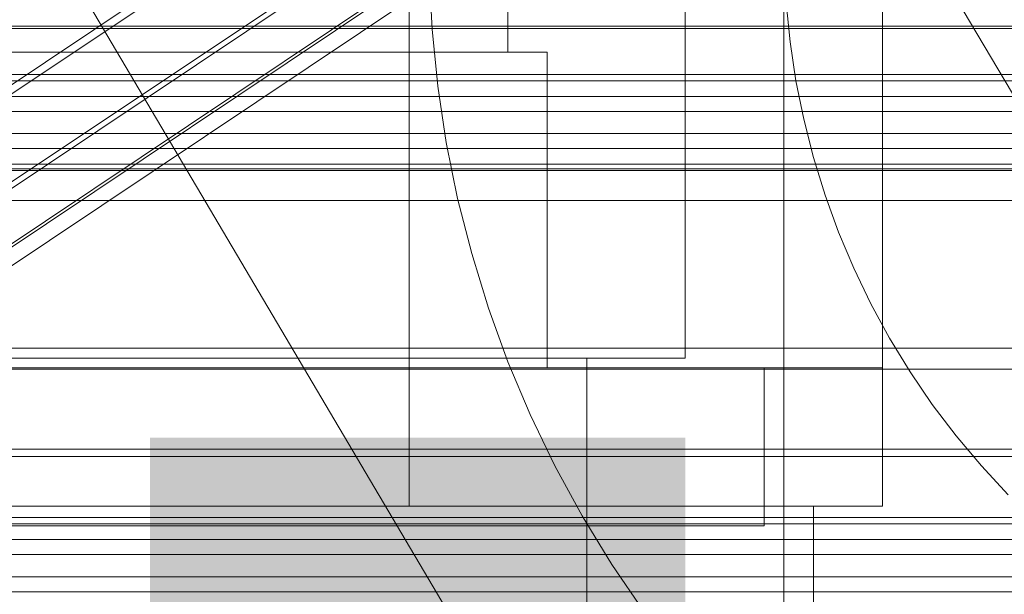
# Model space of a CAD drawing. Header units: millimetres. Extents: x -4738 to 65662, y -68080 to 6847.
# Tile 229 of 256: x 261 to 311, y -34807 to -34778. Entities that reach past the tile are written whole.
import ezdxf

# ---------------------------------------------------------------- set-up
doc = ezdxf.new("R2010")
doc.units = ezdxf.units.MM
for name, color, linetype, lineweight in [('COTAS_O', 1, 'Continuous', 0), ('COTAS_P', 1, 'Continuous', 0), ('frontal_C01', 7, 'Continuous', 0), ('frontal_C02', 7, 'Continuous', 0), ('frontal_C03', 7, 'Continuous', 0), ('frontal_C05', 7, 'Continuous', 0), ('frontal_mezcladora', 7, 'Continuous', 0)]:
    doc.layers.add(name, color=color, linetype=linetype, lineweight=lineweight)
doc.dimstyles.new('R19_100', dxfattribs={"dimtxt": 250, "dimasz": 150, "dimexe": 150, "dimexo": 80, "dimgap": 100, "dimtad": 1, "dimtih": 1, "dimtoh": 1, "dimdsep": 46, "dimcen": 0.09, "dimadec": 0, "dimazin": 0, "dimtfac": 1, "dimtdec": 4, "dimtofl": 0, "dimtmove": 0, "dimatfit": 3, "dimfxl": 1, "dimtolj": 1, "dimtzin": 0, "dimarcsym": 0})

# ---------------------------------------------------------------- blocks, each defined once
blk = doc.blocks.new('DIM_R30_49')
at = {"layer": 'COTAS_P'}
for p, q in [((-150, -32300), (550, -32300)), ((550, -32300), (505, -32450)), ((550, -34900), (550, -32300)), ((550, -32300), (595, -32450)), ((550, -34900), (505, -34750)), ((550, -34900), (595, -34750)), ((-150, -34900), (550, -34900))]:
    blk.add_line(p, q, dxfattribs=at)
blk.add_text('2600 P', height=250, rotation=90, dxfattribs=at).set_placement((450, -33600))
blk = doc.blocks.new('DIM_R30_52')
at = {"layer": 'COTAS_O'}
for p, q in [((-650, -34200), (-500, -34155)), ((650, -34200), (500, -34155)), ((-650, -34900), (-650, -34200)), ((-650, -34200), (650, -34200)), ((-650, -34200), (-500, -34245)), ((650, -34200), (500, -34245)), ((650, -34900), (650, -34200))]:
    blk.add_line(p, q, dxfattribs=at)
blk.add_text('1300 O', height=250, dxfattribs=at).set_placement((0, -34100))
blk = doc.blocks.new('DIM_R30_57')
at = {"layer": 'COTAS_P'}
for p, q in [((-305, -34680), (395, -34680)), ((395, -34680), (350, -34830)), ((395, -36000), (395, -34680)), ((395, -34680), (440, -34830)), ((395, -36000), (350, -35850)), ((395, -36000), (440, -35850)), ((-305, -36000), (395, -36000))]:
    blk.add_line(p, q, dxfattribs=at)
blk.add_text('1320 P', height=250, rotation=90, dxfattribs=at).set_placement((295, -35340))

msp = doc.modelspace()

# ---------------------------------------------------------------- linework, layer by layer
at = {"layer": 'frontal_C01'}
for p, q in [((446.358, -35009.677), (186.358, -34569.677)), ((413.642, -35029.009), (153.642, -34589.009))]:
    msp.add_line(p, q, dxfattribs=at)
at = {"layer": 'frontal_C02'}
for p, q in [((173.554, -34839.982), (357.863, -34716.728)), ((168.263, -34843.056), (352.572, -34719.801)), ((175.016, -34843.792), (359.326, -34720.537)), ((171.275, -34845.965), (355.584, -34722.71)), ((175.521, -34846.427), (359.83, -34723.173)), ((173.584, -34847.553), (357.893, -34724.298)), ((175.032, -34847.71), (359.341, -34724.456))]:
    msp.add_line(p, q, dxfattribs=at)
at = {"layer": 'frontal_C03'}
for p, q in [((1496, -34778.184), (-1496, -34778.184)), ((1496, -34778.302), (-1496, -34778.302)), ((1250, -34780.627), (-1250, -34780.627)), ((1250, -34780.943), (-1250, -34780.943)), ((1250, -34781.737), (-1250, -34781.737)), ((-1250, -34782.501), (1250, -34782.501)), ((1250, -34783.624), (-1250, -34783.624)), ((1250, -34784.388), (-1250, -34784.388)), ((1250, -34785.182), (-1250, -34785.182)), ((1250, -34785.407), (-1250, -34785.407)), ((1250, -34785.499), (-1250, -34785.499)), ((1250, -34787.012), (-1250, -34787.012)), ((1250, -34794.498), (-1250, -34794.498)), ((1250, -34795.571), (-1250, -34795.571)), ((1250, -34799.622), (-1250, -34799.622)), ((1250, -34799.999), (-1250, -34799.999)), ((1250, -34803.084), (-1250, -34803.084)), ((1250, -34803.401), (-1250, -34803.401)), ((1250, -34804.195), (-1250, -34804.195)), ((-1250, -34804.959), (1250, -34804.959)), ((1250, -34806.082), (-1250, -34806.082)), ((1250, -34806.846), (-1250, -34806.846))]:
    msp.add_line(p, q, dxfattribs=at)
at = {"layer": 'frontal_C05'}
for p, q in [((300, -34849), (300, -34689)), ((281, -34802.5), (281, -34742.5)), ((305, -34802.5), (305, -34742.5)), ((281, -34795.5), (281, -34745.5)), ((286, -34779.5), (286, -34745.5)), ((305, -34795.5), (305, -34745.5)), ((282.162, -34778.334), (282.018, -34775.446)), ((300.112, -34776.989), (300.31, -34778.974)), ((282.45, -34781.212), (282.162, -34778.334)), ((300.31, -34778.974), (300.608, -34780.946)), ((250, -34779.5), (288, -34779.5)), ((252, -34779.5), (286, -34779.5)), ((262.532, -34779.5), (262.508, -34779.5)), ((262.573, -34779.5), (262.532, -34779.5)), ((262.57, -34779.5), (262.625, -34779.5)), ((262.629, -34779.5), (262.573, -34779.5)), ((262.625, -34779.5), (262.695, -34779.5)), ((262.701, -34779.5), (262.629, -34779.5)), ((262.695, -34779.5), (262.78, -34779.5)), ((262.789, -34779.5), (262.701, -34779.5)), ((262.78, -34779.5), (262.88, -34779.5)), ((262.892, -34779.5), (262.789, -34779.5)), ((262.88, -34779.5), (262.995, -34779.5)), ((263.01, -34779.5), (262.892, -34779.5)), ((262.995, -34779.5), (263.124, -34779.5)), ((263.144, -34779.5), (263.01, -34779.5)), ((263.124, -34779.5), (263.268, -34779.5)), ((263.292, -34779.5), (263.144, -34779.5)), ((263.268, -34779.5), (263.425, -34779.5)), ((263.454, -34779.5), (263.292, -34779.5)), ((263.425, -34779.5), (263.595, -34779.5)), ((263.629, -34779.5), (263.454, -34779.5)), ((263.595, -34779.5), (263.779, -34779.5)), ((263.819, -34779.5), (263.629, -34779.5)), ((263.779, -34779.5), (263.975, -34779.5)), ((264.021, -34779.5), (263.819, -34779.5)), ((263.975, -34779.5), (264.184, -34779.5)), ((264.235, -34779.5), (264.021, -34779.5)), ((264.184, -34779.5), (264.404, -34779.5)), ((264.461, -34779.5), (264.235, -34779.5)), ((264.404, -34779.5), (264.635, -34779.5)), ((264.699, -34779.5), (264.461, -34779.5)), ((264.635, -34779.5), (264.876, -34779.5)), ((264.947, -34779.5), (264.699, -34779.5)), ((264.876, -34779.5), (265.128, -34779.5)), ((265.206, -34779.5), (264.947, -34779.5)), ((265.128, -34779.5), (265.389, -34779.5)), ((265.473, -34779.5), (265.206, -34779.5)), ((265.389, -34779.5), (265.658, -34779.5)), ((265.75, -34779.5), (265.473, -34779.5)), ((265.658, -34779.5), (265.936, -34779.5)), ((266.035, -34779.5), (265.75, -34779.5)), ((265.936, -34779.5), (266.221, -34779.5)), ((266.327, -34779.5), (266.035, -34779.5)), ((266.221, -34779.5), (266.513, -34779.5)), ((266.625, -34779.5), (266.327, -34779.5)), ((266.513, -34779.5), (266.81, -34779.5)), ((266.93, -34779.5), (266.625, -34779.5)), ((266.81, -34779.5), (267.113, -34779.5)), ((267.24, -34779.5), (266.93, -34779.5)), ((267.113, -34779.5), (267.421, -34779.5)), ((267.554, -34779.5), (267.24, -34779.5)), ((267.421, -34779.5), (267.732, -34779.5)), ((267.871, -34779.5), (267.554, -34779.5)), ((267.732, -34779.5), (268.046, -34779.5)), ((268.192, -34779.5), (267.871, -34779.5)), ((268.046, -34779.5), (268.363, -34779.5)), ((268.514, -34779.5), (268.192, -34779.5)), ((268.363, -34779.5), (268.681, -34779.5)), ((268.838, -34779.5), (268.514, -34779.5)), ((268.681, -34779.5), (269, -34779.5)), ((269.162, -34779.5), (268.838, -34779.5)), ((269, -34779.5), (269.319, -34779.5)), ((269.486, -34779.5), (269.162, -34779.5)), ((269.319, -34779.5), (269.637, -34779.5)), ((269.808, -34779.5), (269.486, -34779.5)), ((269.637, -34779.5), (269.954, -34779.5)), ((270.129, -34779.5), (269.808, -34779.5)), ((269.954, -34779.5), (270.268, -34779.5)), ((270.446, -34779.5), (270.129, -34779.5)), ((270.268, -34779.5), (270.579, -34779.5)), ((270.76, -34779.5), (270.446, -34779.5)), ((270.579, -34779.5), (270.887, -34779.5)), ((271.07, -34779.5), (270.76, -34779.5)), ((270.887, -34779.5), (271.19, -34779.5)), ((271.375, -34779.5), (271.07, -34779.5)), ((271.19, -34779.5), (271.487, -34779.5)), ((271.673, -34779.5), (271.375, -34779.5)), ((271.487, -34779.5), (271.779, -34779.5)), ((271.965, -34779.5), (271.673, -34779.5)), ((271.779, -34779.5), (272.064, -34779.5)), ((272.25, -34779.5), (271.965, -34779.5)), ((272.064, -34779.5), (272.342, -34779.5)), ((272.527, -34779.5), (272.25, -34779.5)), ((272.342, -34779.5), (272.611, -34779.5)), ((272.794, -34779.5), (272.527, -34779.5)), ((272.611, -34779.5), (272.872, -34779.5)), ((273.053, -34779.5), (272.794, -34779.5)), ((272.872, -34779.5), (273.124, -34779.5)), ((273.301, -34779.5), (273.053, -34779.5)), ((273.124, -34779.5), (273.365, -34779.5)), ((273.539, -34779.5), (273.301, -34779.5)), ((273.365, -34779.5), (273.596, -34779.5)), ((273.765, -34779.5), (273.539, -34779.5)), ((273.596, -34779.5), (273.816, -34779.5)), ((273.979, -34779.5), (273.765, -34779.5)), ((273.816, -34779.5), (274.025, -34779.5)), ((274.181, -34779.5), (273.979, -34779.5)), ((274.025, -34779.5), (274.221, -34779.5)), ((274.371, -34779.5), (274.181, -34779.5)), ((274.221, -34779.5), (274.405, -34779.5)), ((274.546, -34779.5), (274.371, -34779.5)), ((274.405, -34779.5), (274.575, -34779.5)), ((274.708, -34779.5), (274.546, -34779.5)), ((274.575, -34779.5), (274.732, -34779.5)), ((274.856, -34779.5), (274.708, -34779.5)), ((274.732, -34779.5), (274.876, -34779.5)), ((274.99, -34779.5), (274.856, -34779.5)), ((274.876, -34779.5), (275.005, -34779.5)), ((275.108, -34779.5), (274.99, -34779.5)), ((275.005, -34779.5), (275.12, -34779.5)), ((275.211, -34779.5), (275.108, -34779.5)), ((275.12, -34779.5), (275.22, -34779.5)), ((275.299, -34779.5), (275.211, -34779.5)), ((275.22, -34779.5), (275.305, -34779.5)), ((275.371, -34779.5), (275.299, -34779.5)), ((275.305, -34779.5), (275.375, -34779.5)), ((275.427, -34779.5), (275.371, -34779.5)), ((275.375, -34779.5), (275.43, -34779.5)), ((275.468, -34779.5), (275.427, -34779.5)), ((275.492, -34779.5), (275.468, -34779.5)), ((288, -34795.5), (288, -34779.5)), ((282.881, -34784.072), (282.45, -34781.212)), ((300.608, -34780.946), (301.003, -34782.901)), ((301.003, -34782.901), (301.495, -34784.834)), ((283.454, -34786.906), (282.881, -34784.072)), ((301.495, -34784.834), (302.083, -34786.739)), ((302.083, -34786.739), (302.765, -34788.614)), ((284.168, -34789.709), (283.454, -34786.906)), ((302.765, -34788.614), (303.54, -34790.451)), ((285.02, -34792.472), (284.168, -34789.709)), ((303.54, -34790.451), (304.405, -34792.248)), ((286.009, -34795.19), (285.02, -34792.472)), ((304.405, -34792.248), (305.359, -34794)), ((305.359, -34794), (306.399, -34795.702)), ((287.133, -34797.855), (286.009, -34795.19)), ((239, -34795.5), (299, -34795.5)), ((250, -34795.5), (288, -34795.5)), ((262.532, -34795.5), (262.508, -34795.5)), ((262.573, -34795.5), (262.532, -34795.5)), ((262.57, -34795.5), (262.625, -34795.5)), ((262.629, -34795.5), (262.573, -34795.5)), ((262.625, -34795.5), (262.695, -34795.5)), ((262.701, -34795.5), (262.629, -34795.5)), ((262.695, -34795.5), (262.78, -34795.5)), ((262.789, -34795.5), (262.701, -34795.5)), ((262.78, -34795.5), (262.88, -34795.5)), ((262.892, -34795.5), (262.789, -34795.5)), ((262.88, -34795.5), (262.995, -34795.5)), ((263.01, -34795.5), (262.892, -34795.5)), ((262.995, -34795.5), (263.124, -34795.5)), ((263.144, -34795.5), (263.01, -34795.5)), ((263.124, -34795.5), (263.268, -34795.5)), ((263.292, -34795.5), (263.144, -34795.5)), ((263.268, -34795.5), (263.425, -34795.5)), ((263.454, -34795.5), (263.292, -34795.5)), ((263.425, -34795.5), (263.595, -34795.5)), ((263.629, -34795.5), (263.454, -34795.5)), ((263.515, -34795.5), (263.502, -34795.5)), ((263.543, -34795.5), (263.515, -34795.5)), ((263.584, -34795.5), (263.543, -34795.5)), ((263.638, -34795.5), (263.584, -34795.5)), ((263.595, -34795.5), (263.779, -34795.5)), ((263.819, -34795.5), (263.629, -34795.5)), ((263.706, -34795.5), (263.638, -34795.5)), ((263.786, -34795.5), (263.706, -34795.5)), ((263.779, -34795.5), (263.975, -34795.5)), ((263.88, -34795.5), (263.786, -34795.5)), ((264.021, -34795.5), (263.819, -34795.5)), ((263.987, -34795.5), (263.88, -34795.5)), ((263.975, -34795.5), (264.184, -34795.5)), ((264.106, -34795.5), (263.987, -34795.5)), ((264.235, -34795.5), (264.021, -34795.5)), ((264.237, -34795.5), (264.106, -34795.5)), ((264.184, -34795.5), (264.404, -34795.5)), ((264.461, -34795.5), (264.235, -34795.5)), ((264.38, -34795.5), (264.237, -34795.5)), ((264.534, -34795.5), (264.38, -34795.5)), ((264.404, -34795.5), (264.635, -34795.5)), ((264.699, -34795.5), (264.461, -34795.5)), ((264.7, -34795.5), (264.534, -34795.5)), ((264.635, -34795.5), (264.876, -34795.5)), ((264.947, -34795.5), (264.699, -34795.5)), ((264.876, -34795.5), (264.7, -34795.5)), ((265.063, -34795.5), (264.876, -34795.5)), ((264.876, -34795.5), (265.128, -34795.5)), ((265.206, -34795.5), (264.947, -34795.5)), ((265.259, -34795.5), (265.063, -34795.5)), ((265.128, -34795.5), (265.389, -34795.5)), ((265.473, -34795.5), (265.206, -34795.5)), ((265.465, -34795.5), (265.259, -34795.5)), ((265.389, -34795.5), (265.658, -34795.5)), ((265.679, -34795.5), (265.465, -34795.5)), ((265.75, -34795.5), (265.473, -34795.5)), ((265.658, -34795.5), (265.936, -34795.5)), ((265.902, -34795.5), (265.679, -34795.5)), ((266.035, -34795.5), (265.75, -34795.5)), ((266.132, -34795.5), (265.902, -34795.5)), ((265.936, -34795.5), (266.221, -34795.5)), ((266.327, -34795.5), (266.035, -34795.5)), ((266.37, -34795.5), (266.132, -34795.5)), ((266.221, -34795.5), (266.513, -34795.5)), ((266.625, -34795.5), (266.327, -34795.5)), ((266.614, -34795.5), (266.37, -34795.5)), ((266.513, -34795.5), (266.81, -34795.5)), ((266.864, -34795.5), (266.614, -34795.5)), ((266.93, -34795.5), (266.625, -34795.5)), ((266.81, -34795.5), (267.113, -34795.5)), ((267.119, -34795.5), (266.864, -34795.5)), ((267.24, -34795.5), (266.93, -34795.5)), ((267.113, -34795.5), (267.421, -34795.5)), ((267.379, -34795.5), (267.119, -34795.5)), ((267.554, -34795.5), (267.24, -34795.5)), ((267.643, -34795.5), (267.379, -34795.5)), ((267.421, -34795.5), (267.732, -34795.5)), ((267.871, -34795.5), (267.554, -34795.5)), ((267.91, -34795.5), (267.643, -34795.5)), ((267.732, -34795.5), (268.046, -34795.5)), ((268.192, -34795.5), (267.871, -34795.5)), ((268.18, -34795.5), (267.91, -34795.5)), ((268.046, -34795.5), (268.363, -34795.5)), ((268.452, -34795.5), (268.18, -34795.5)), ((268.514, -34795.5), (268.192, -34795.5)), ((268.363, -34795.5), (268.681, -34795.5)), ((268.726, -34795.5), (268.452, -34795.5)), ((268.838, -34795.5), (268.514, -34795.5)), ((268.681, -34795.5), (269, -34795.5)), ((269, -34795.5), (268.726, -34795.5)), ((269.162, -34795.5), (268.838, -34795.5)), ((269.274, -34795.5), (269, -34795.5)), ((269, -34795.5), (269.319, -34795.5)), ((269.486, -34795.5), (269.162, -34795.5)), ((269.548, -34795.5), (269.274, -34795.5)), ((269.319, -34795.5), (269.637, -34795.5)), ((269.808, -34795.5), (269.486, -34795.5)), ((269.82, -34795.5), (269.548, -34795.5)), ((269.637, -34795.5), (269.954, -34795.5)), ((270.129, -34795.5), (269.808, -34795.5)), ((270.09, -34795.5), (269.82, -34795.5)), ((269.954, -34795.5), (270.268, -34795.5)), ((270.357, -34795.5), (270.09, -34795.5)), ((270.446, -34795.5), (270.129, -34795.5)), ((270.268, -34795.5), (270.579, -34795.5)), ((270.621, -34795.5), (270.357, -34795.5)), ((270.76, -34795.5), (270.446, -34795.5)), ((270.579, -34795.5), (270.887, -34795.5)), ((270.881, -34795.5), (270.621, -34795.5)), ((271.07, -34795.5), (270.76, -34795.5)), ((271.136, -34795.5), (270.881, -34795.5)), ((270.887, -34795.5), (271.19, -34795.5)), ((271.375, -34795.5), (271.07, -34795.5)), ((271.386, -34795.5), (271.136, -34795.5)), ((271.19, -34795.5), (271.487, -34795.5)), ((271.673, -34795.5), (271.375, -34795.5)), ((271.63, -34795.5), (271.386, -34795.5)), ((271.487, -34795.5), (271.779, -34795.5)), ((271.868, -34795.5), (271.63, -34795.5)), ((271.965, -34795.5), (271.673, -34795.5)), ((271.779, -34795.5), (272.064, -34795.5)), ((272.098, -34795.5), (271.868, -34795.5)), ((272.25, -34795.5), (271.965, -34795.5)), ((272.064, -34795.5), (272.342, -34795.5)), ((272.321, -34795.5), (272.098, -34795.5)), ((272.527, -34795.5), (272.25, -34795.5)), ((272.535, -34795.5), (272.321, -34795.5)), ((272.342, -34795.5), (272.611, -34795.5)), ((272.794, -34795.5), (272.527, -34795.5)), ((272.741, -34795.5), (272.535, -34795.5)), ((272.611, -34795.5), (272.872, -34795.5)), ((272.937, -34795.5), (272.741, -34795.5)), ((273.053, -34795.5), (272.794, -34795.5)), ((272.872, -34795.5), (273.124, -34795.5)), ((273.124, -34795.5), (272.937, -34795.5)), ((273.301, -34795.5), (273.053, -34795.5)), ((273.3, -34795.5), (273.124, -34795.5)), ((273.124, -34795.5), (273.365, -34795.5)), ((273.466, -34795.5), (273.3, -34795.5)), ((273.539, -34795.5), (273.301, -34795.5)), ((273.365, -34795.5), (273.596, -34795.5)), ((273.62, -34795.5), (273.466, -34795.5)), ((273.765, -34795.5), (273.539, -34795.5)), ((273.596, -34795.5), (273.816, -34795.5)), ((273.763, -34795.5), (273.62, -34795.5)), ((273.894, -34795.5), (273.763, -34795.5)), ((273.979, -34795.5), (273.765, -34795.5)), ((273.816, -34795.5), (274.025, -34795.5)), ((274.013, -34795.5), (273.894, -34795.5)), ((274.181, -34795.5), (273.979, -34795.5)), ((274.12, -34795.5), (274.013, -34795.5)), ((274.025, -34795.5), (274.221, -34795.5)), ((274.214, -34795.5), (274.12, -34795.5)), ((274.371, -34795.5), (274.181, -34795.5)), ((274.294, -34795.5), (274.214, -34795.5)), ((274.221, -34795.5), (274.405, -34795.5)), ((274.362, -34795.5), (274.294, -34795.5)), ((274.416, -34795.5), (274.362, -34795.5)), ((274.546, -34795.5), (274.371, -34795.5)), ((274.405, -34795.5), (274.575, -34795.5)), ((274.457, -34795.5), (274.416, -34795.5)), ((274.485, -34795.5), (274.457, -34795.5)), ((274.498, -34795.5), (274.485, -34795.5)), ((274.708, -34795.5), (274.546, -34795.5)), ((274.575, -34795.5), (274.732, -34795.5)), ((274.856, -34795.5), (274.708, -34795.5)), ((274.732, -34795.5), (274.876, -34795.5)), ((274.99, -34795.5), (274.856, -34795.5)), ((274.876, -34795.5), (275.005, -34795.5)), ((275.108, -34795.5), (274.99, -34795.5)), ((275.005, -34795.5), (275.12, -34795.5)), ((275.211, -34795.5), (275.108, -34795.5)), ((275.12, -34795.5), (275.22, -34795.5)), ((275.299, -34795.5), (275.211, -34795.5)), ((275.22, -34795.5), (275.305, -34795.5)), ((275.371, -34795.5), (275.299, -34795.5)), ((275.305, -34795.5), (275.375, -34795.5)), ((275.427, -34795.5), (275.371, -34795.5)), ((275.375, -34795.5), (275.43, -34795.5)), ((275.468, -34795.5), (275.427, -34795.5)), ((275.492, -34795.5), (275.468, -34795.5)), ((281, -34795.5), (305, -34795.5)), ((299, -34802.5), (299, -34795.5)), ((299, -34803.5), (299, -34795.5)), ((306.399, -34795.702), (307.522, -34797.35)), ((307.522, -34797.35), (308.727, -34798.94)), ((288.387, -34800.46), (287.133, -34797.855)), ((308.727, -34798.94), (310.009, -34800.467)), ((289.771, -34803), (288.387, -34800.46)), ((310.009, -34800.467), (311.365, -34801.929)), ((236.5, -34802.5), (301.5, -34802.5)), ((239, -34802.5), (299, -34802.5)), ((263.515, -34802.5), (263.502, -34802.5)), ((263.527, -34802.5), (263.507, -34802.5)), ((263.543, -34802.5), (263.515, -34802.5)), ((263.561, -34802.5), (263.527, -34802.5)), ((263.584, -34802.5), (263.543, -34802.5)), ((263.609, -34802.5), (263.561, -34802.5)), ((263.638, -34802.5), (263.584, -34802.5)), ((263.606, -34802.5), (263.665, -34802.5)), ((263.67, -34802.5), (263.609, -34802.5)), ((263.706, -34802.5), (263.638, -34802.5)), ((263.665, -34802.5), (263.737, -34802.5)), ((263.744, -34802.5), (263.67, -34802.5)), ((263.786, -34802.5), (263.706, -34802.5)), ((263.737, -34802.5), (263.822, -34802.5)), ((263.832, -34802.5), (263.744, -34802.5)), ((263.88, -34802.5), (263.786, -34802.5)), ((263.822, -34802.5), (263.919, -34802.5)), ((263.932, -34802.5), (263.832, -34802.5)), ((263.987, -34802.5), (263.88, -34802.5)), ((263.919, -34802.5), (264.028, -34802.5)), ((264.045, -34802.5), (263.932, -34802.5)), ((264.106, -34802.5), (263.987, -34802.5)), ((264.028, -34802.5), (264.149, -34802.5)), ((264.17, -34802.5), (264.045, -34802.5)), ((264.237, -34802.5), (264.106, -34802.5)), ((264.149, -34802.5), (264.282, -34802.5)), ((264.307, -34802.5), (264.17, -34802.5)), ((264.38, -34802.5), (264.237, -34802.5)), ((264.282, -34802.5), (264.427, -34802.5)), ((264.456, -34802.5), (264.307, -34802.5)), ((264.534, -34802.5), (264.38, -34802.5)), ((264.427, -34802.5), (264.582, -34802.5)), ((264.616, -34802.5), (264.456, -34802.5)), ((264.7, -34802.5), (264.534, -34802.5)), ((264.582, -34802.5), (264.748, -34802.5)), ((264.787, -34802.5), (264.616, -34802.5)), ((264.876, -34802.5), (264.7, -34802.5)), ((264.748, -34802.5), (264.925, -34802.5)), ((264.968, -34802.5), (264.787, -34802.5)), ((265.063, -34802.5), (264.876, -34802.5)), ((264.925, -34802.5), (265.111, -34802.5)), ((265.16, -34802.5), (264.968, -34802.5)), ((265.259, -34802.5), (265.063, -34802.5)), ((265.111, -34802.5), (265.306, -34802.5)), ((265.361, -34802.5), (265.16, -34802.5)), ((265.465, -34802.5), (265.259, -34802.5)), ((265.306, -34802.5), (265.511, -34802.5)), ((265.571, -34802.5), (265.361, -34802.5)), ((265.679, -34802.5), (265.465, -34802.5)), ((265.511, -34802.5), (265.724, -34802.5)), ((265.789, -34802.5), (265.571, -34802.5)), ((265.902, -34802.5), (265.679, -34802.5)), ((265.724, -34802.5), (265.944, -34802.5)), ((266.016, -34802.5), (265.789, -34802.5)), ((266.132, -34802.5), (265.902, -34802.5)), ((265.944, -34802.5), (266.172, -34802.5)), ((266.25, -34802.5), (266.016, -34802.5)), ((266.37, -34802.5), (266.132, -34802.5)), ((266.172, -34802.5), (266.407, -34802.5)), ((266.491, -34802.5), (266.25, -34802.5)), ((266.614, -34802.5), (266.37, -34802.5)), ((266.407, -34802.5), (266.648, -34802.5)), ((266.738, -34802.5), (266.491, -34802.5)), ((266.864, -34802.5), (266.614, -34802.5)), ((266.648, -34802.5), (266.895, -34802.5)), ((266.991, -34802.5), (266.738, -34802.5)), ((267.119, -34802.5), (266.864, -34802.5)), ((266.895, -34802.5), (267.147, -34802.5)), ((267.248, -34802.5), (266.991, -34802.5)), ((267.379, -34802.5), (267.119, -34802.5)), ((267.147, -34802.5), (267.403, -34802.5)), ((267.51, -34802.5), (267.248, -34802.5)), ((267.643, -34802.5), (267.379, -34802.5)), ((267.403, -34802.5), (267.664, -34802.5)), ((267.776, -34802.5), (267.51, -34802.5)), ((267.91, -34802.5), (267.643, -34802.5)), ((267.664, -34802.5), (267.927, -34802.5)), ((268.045, -34802.5), (267.776, -34802.5)), ((268.18, -34802.5), (267.91, -34802.5)), ((267.927, -34802.5), (268.193, -34802.5)), ((268.316, -34802.5), (268.045, -34802.5)), ((268.452, -34802.5), (268.18, -34802.5)), ((268.193, -34802.5), (268.461, -34802.5)), ((268.589, -34802.5), (268.316, -34802.5)), ((268.726, -34802.5), (268.452, -34802.5)), ((268.461, -34802.5), (268.73, -34802.5)), ((268.863, -34802.5), (268.589, -34802.5)), ((268.73, -34802.5), (269, -34802.5)), ((269.137, -34802.5), (268.863, -34802.5)), ((269, -34802.5), (269.27, -34802.5)), ((269.411, -34802.5), (269.137, -34802.5)), ((269.27, -34802.5), (269.539, -34802.5)), ((269.548, -34802.5), (269.274, -34802.5)), ((269.684, -34802.5), (269.411, -34802.5)), ((269.539, -34802.5), (269.807, -34802.5)), ((269.82, -34802.5), (269.548, -34802.5)), ((269.955, -34802.5), (269.684, -34802.5)), ((269.807, -34802.5), (270.073, -34802.5)), ((270.09, -34802.5), (269.82, -34802.5)), ((270.224, -34802.5), (269.955, -34802.5)), ((270.073, -34802.5), (270.336, -34802.5)), ((270.357, -34802.5), (270.09, -34802.5)), ((270.49, -34802.5), (270.224, -34802.5)), ((270.336, -34802.5), (270.597, -34802.5)), ((270.621, -34802.5), (270.357, -34802.5)), ((270.752, -34802.5), (270.49, -34802.5)), ((270.597, -34802.5), (270.853, -34802.5)), ((270.881, -34802.5), (270.621, -34802.5)), ((271.009, -34802.5), (270.752, -34802.5)), ((270.853, -34802.5), (271.105, -34802.5)), ((271.136, -34802.5), (270.881, -34802.5)), ((271.262, -34802.5), (271.009, -34802.5)), ((271.105, -34802.5), (271.352, -34802.5)), ((271.386, -34802.5), (271.136, -34802.5)), ((271.509, -34802.5), (271.262, -34802.5)), ((271.352, -34802.5), (271.593, -34802.5)), ((271.63, -34802.5), (271.386, -34802.5)), ((271.75, -34802.5), (271.509, -34802.5)), ((271.593, -34802.5), (271.828, -34802.5)), ((271.868, -34802.5), (271.63, -34802.5)), ((271.984, -34802.5), (271.75, -34802.5)), ((271.828, -34802.5), (272.056, -34802.5)), ((272.098, -34802.5), (271.868, -34802.5)), ((272.211, -34802.5), (271.984, -34802.5)), ((272.056, -34802.5), (272.276, -34802.5)), ((272.321, -34802.5), (272.098, -34802.5)), ((272.429, -34802.5), (272.211, -34802.5)), ((272.276, -34802.5), (272.489, -34802.5)), ((272.535, -34802.5), (272.321, -34802.5)), ((272.639, -34802.5), (272.429, -34802.5)), ((272.489, -34802.5), (272.694, -34802.5)), ((272.741, -34802.5), (272.535, -34802.5)), ((272.84, -34802.5), (272.639, -34802.5)), ((272.694, -34802.5), (272.889, -34802.5)), ((272.937, -34802.5), (272.741, -34802.5)), ((273.032, -34802.5), (272.84, -34802.5)), ((272.889, -34802.5), (273.075, -34802.5)), ((273.124, -34802.5), (272.937, -34802.5)), ((273.213, -34802.5), (273.032, -34802.5)), ((273.075, -34802.5), (273.252, -34802.5)), ((273.3, -34802.5), (273.124, -34802.5)), ((273.384, -34802.5), (273.213, -34802.5)), ((273.252, -34802.5), (273.418, -34802.5)), ((273.466, -34802.5), (273.3, -34802.5)), ((273.544, -34802.5), (273.384, -34802.5)), ((273.418, -34802.5), (273.573, -34802.5)), ((273.62, -34802.5), (273.466, -34802.5)), ((273.693, -34802.5), (273.544, -34802.5)), ((273.573, -34802.5), (273.718, -34802.5)), ((273.763, -34802.5), (273.62, -34802.5)), ((273.83, -34802.5), (273.693, -34802.5)), ((273.718, -34802.5), (273.851, -34802.5)), ((273.894, -34802.5), (273.763, -34802.5)), ((273.955, -34802.5), (273.83, -34802.5)), ((273.851, -34802.5), (273.972, -34802.5)), ((274.013, -34802.5), (273.894, -34802.5)), ((274.068, -34802.5), (273.955, -34802.5)), ((273.972, -34802.5), (274.081, -34802.5)), ((274.12, -34802.5), (274.013, -34802.5)), ((274.168, -34802.5), (274.068, -34802.5)), ((274.081, -34802.5), (274.178, -34802.5)), ((274.214, -34802.5), (274.12, -34802.5)), ((274.256, -34802.5), (274.168, -34802.5)), ((274.178, -34802.5), (274.263, -34802.5)), ((274.294, -34802.5), (274.214, -34802.5)), ((274.33, -34802.5), (274.256, -34802.5)), ((274.263, -34802.5), (274.335, -34802.5)), ((274.362, -34802.5), (274.294, -34802.5)), ((274.391, -34802.5), (274.33, -34802.5)), ((274.335, -34802.5), (274.394, -34802.5)), ((274.416, -34802.5), (274.362, -34802.5)), ((274.439, -34802.5), (274.391, -34802.5)), ((274.457, -34802.5), (274.416, -34802.5)), ((274.473, -34802.5), (274.439, -34802.5)), ((274.485, -34802.5), (274.457, -34802.5)), ((274.493, -34802.5), (274.473, -34802.5)), ((274.498, -34802.5), (274.485, -34802.5)), ((281, -34802.5), (305, -34802.5)), ((301.5, -34810.5), (301.5, -34802.5)), ((291.278, -34805.468), (289.771, -34803)), ((239, -34803.5), (299, -34803.5)), ((255, -34803.5), (290, -34803.5)), ((263.515, -34803.5), (263.502, -34803.5)), ((263.543, -34803.5), (263.515, -34803.5)), ((263.584, -34803.5), (263.543, -34803.5)), ((263.638, -34803.5), (263.584, -34803.5)), ((263.706, -34803.5), (263.638, -34803.5)), ((263.786, -34803.5), (263.706, -34803.5)), ((263.88, -34803.5), (263.786, -34803.5)), ((263.987, -34803.5), (263.88, -34803.5)), ((264.106, -34803.5), (263.987, -34803.5)), ((264.237, -34803.5), (264.106, -34803.5)), ((264.38, -34803.5), (264.237, -34803.5)), ((264.534, -34803.5), (264.38, -34803.5)), ((264.7, -34803.5), (264.534, -34803.5)), ((264.876, -34803.5), (264.7, -34803.5)), ((265.063, -34803.5), (264.876, -34803.5)), ((265.259, -34803.5), (265.063, -34803.5)), ((265.465, -34803.5), (265.259, -34803.5)), ((265.679, -34803.5), (265.465, -34803.5)), ((265.902, -34803.5), (265.679, -34803.5)), ((266.132, -34803.5), (265.902, -34803.5)), ((266.37, -34803.5), (266.132, -34803.5)), ((266.614, -34803.5), (266.37, -34803.5)), ((266.864, -34803.5), (266.614, -34803.5)), ((267.119, -34803.5), (266.864, -34803.5)), ((267.379, -34803.5), (267.119, -34803.5)), ((267.643, -34803.5), (267.379, -34803.5)), ((267.91, -34803.5), (267.643, -34803.5)), ((268.18, -34803.5), (267.91, -34803.5)), ((268.452, -34803.5), (268.18, -34803.5)), ((268.726, -34803.5), (268.452, -34803.5)), ((269, -34803.5), (268.726, -34803.5)), ((269.274, -34803.5), (269, -34803.5)), ((269.548, -34803.5), (269.274, -34803.5)), ((269.82, -34803.5), (269.548, -34803.5)), ((270.09, -34803.5), (269.82, -34803.5)), ((270.357, -34803.5), (270.09, -34803.5)), ((270.621, -34803.5), (270.357, -34803.5)), ((270.881, -34803.5), (270.621, -34803.5)), ((271.136, -34803.5), (270.881, -34803.5)), ((271.386, -34803.5), (271.136, -34803.5)), ((271.63, -34803.5), (271.386, -34803.5)), ((271.868, -34803.5), (271.63, -34803.5)), ((272.098, -34803.5), (271.868, -34803.5)), ((272.321, -34803.5), (272.098, -34803.5)), ((272.535, -34803.5), (272.321, -34803.5)), ((272.741, -34803.5), (272.535, -34803.5)), ((272.937, -34803.5), (272.741, -34803.5)), ((273.124, -34803.5), (272.937, -34803.5)), ((273.3, -34803.5), (273.124, -34803.5)), ((273.466, -34803.5), (273.3, -34803.5)), ((273.62, -34803.5), (273.466, -34803.5)), ((273.763, -34803.5), (273.62, -34803.5)), ((273.894, -34803.5), (273.763, -34803.5)), ((274.013, -34803.5), (273.894, -34803.5)), ((274.12, -34803.5), (274.013, -34803.5)), ((274.214, -34803.5), (274.12, -34803.5)), ((274.294, -34803.5), (274.214, -34803.5)), ((274.362, -34803.5), (274.294, -34803.5)), ((274.416, -34803.5), (274.362, -34803.5)), ((274.457, -34803.5), (274.416, -34803.5)), ((274.485, -34803.5), (274.457, -34803.5)), ((274.498, -34803.5), (274.485, -34803.5)), ((290, -34992), (290, -34803.5)), ((292.908, -34807.857), (291.278, -34805.468))]:
    msp.add_line(p, q, dxfattribs=at)
at = {"layer": 'frontal_mezcladora'}
for p, q in [((295, -34795), (295, -34760)), ((-465, -34795), (295, -34795)), ((210, -34795), (290, -34795)), ((290, -34820), (290, -34795))]:
    msp.add_line(p, q, dxfattribs=at)

# ---------------------------------------------------------------- dimensions: what is measured, and where the dimension line sits
at = {"layer": 'COTAS_O'}
dim = msp.add_aligned_dim(p1=(-650, -34900), p2=(650, -34900), distance=700, text='<> O', dimstyle='R19_100', dxfattribs=at)
dim.commit()
dim.dimension.update_dxf_attribs({"geometry": 'DIM_R30_52', "text_midpoint": (0, -34200)})
at = {"layer": 'COTAS_P'}
for p1, p2, picture, middle in [((-150, -34900), (-150, -32300), 'DIM_R30_49', (550, -33600)), ((-305, -36000), (-305, -34680), 'DIM_R30_57', (395, -35340))]:
    dim = msp.add_aligned_dim(p1=p1, p2=p2, distance=-700, text='<> P', dimstyle='R19_100', dxfattribs=at)
    dim.commit()
    dim.dimension.update_dxf_attribs({"geometry": picture, "text_midpoint": middle})

doc.saveas('drawing.dxf')
